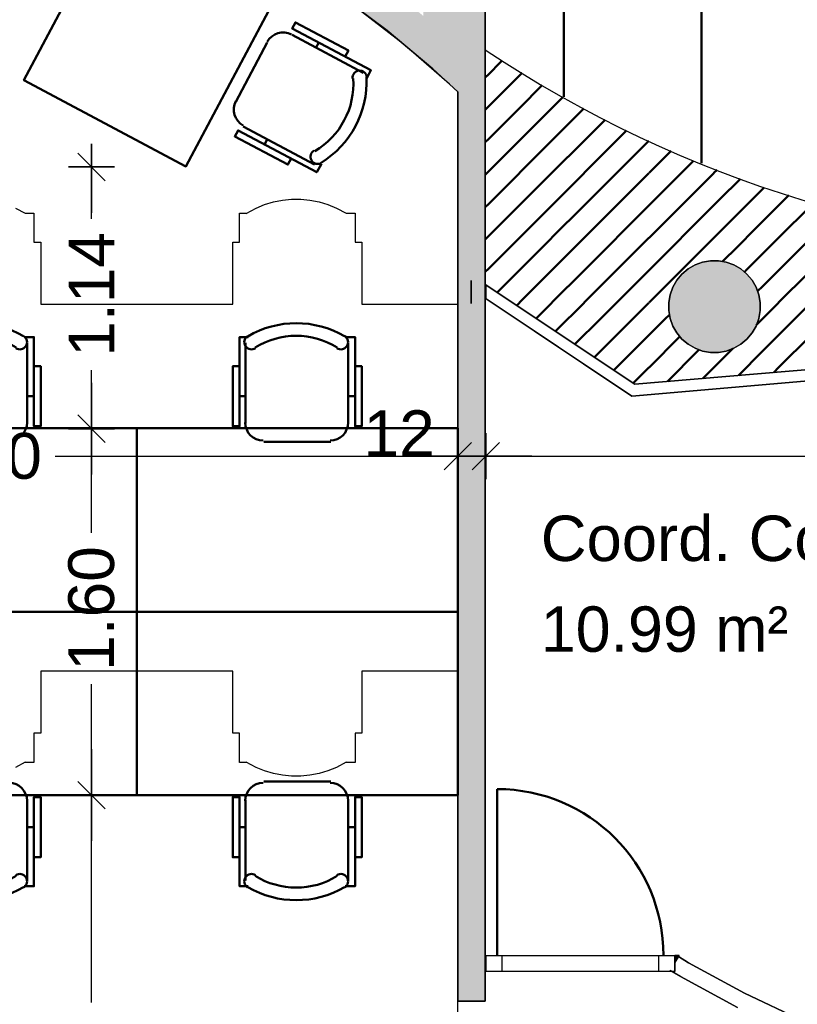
# Model space of a CAD drawing. Header units: metres. Extents: x -1 to 439, y -6 to 33.
# Tile 14 of 29: x 407.71 to 411.11, y 18.1 to 22.39. Entities that reach past the tile are written whole.
import ezdxf

# ---------------------------------------------------------------- set-up
doc = ezdxf.new("R2010")
doc.units = ezdxf.units.M
doc.header["$PDMODE"] = 65
doc.linetypes.add('CONTINUA', pattern=[0])
doc.linetypes.add('PUNKT', pattern=[6.35, 0, -6.35])
for name, color, linetype, lineweight in [('3D P1 MURS EXISTENTS', 7, 'CONTINUA', 25), ('3D P1 PILAR', 7, 'CONTINUA', 25), ('P1 COTES', 7, 'CONTINUA', 25), ('P1 ESCALES 2D', 7, 'CONTINUA', 25), ('P1 LOCAL', 7, 'CONTINUA', 25), ('P1 MOBLES', 7, 'CONTINUA', 25), ('P1 NOTACIÓ', 7, 'CONTINUA', 25), ('P1 SUPERFICI LLIURE', 7, 'CONTINUA', 25)]:
    doc.layers.add(name, color=color, linetype=linetype, lineweight=lineweight)
doc.styles.add('ARIAL', font='arial.ttf')
doc.dimstyles.new('DIMSTYLE_4', dxfattribs={"dimtxt": 0.2, "dimasz": 0.2, "dimexe": 0, "dimexo": 1e-06, "dimgap": 0.1, "dimtad": 0, "dimrnd": 0.005, "dimzin": 4, "dimdsep": 46, "dimtxsty": 'ARIAL', "dimblk1": 'ALL_ML_STRICH', "dimblk2": 'ALL_ML_STRICH', "dimsah": 1, "dimcen": 0, "dimse1": 1, "dimse2": 1, "dimclrd": 2, "dimclre": 2, "dimclrt": 2, "dimadec": 0, "dimazin": 0, "dimtfac": 1, "dimtdec": 0, "dimtix": 1, "dimtmove": 2, "dimatfit": 3, "dimfxl": 0, "dimtzin": 0, "dimlwd": 0, "dimlwe": 35, "dimarcsym": 0})
doc.dimstyles.new('DIMSTYLE_5', dxfattribs={"dimtxt": 0.2, "dimasz": 0.2, "dimexe": 0, "dimexo": 1e-06, "dimgap": 0.1, "dimtad": 2, "dimdec": 0, "dimlfac": 100, "dimrnd": 0.5, "dimzin": 4, "dimdsep": 46, "dimtxsty": 'ARIAL', "dimblk1": 'ALL_ML_STRICH', "dimblk2": 'ALL_ML_STRICH', "dimsah": 1, "dimcen": 0, "dimse1": 1, "dimse2": 1, "dimclrd": 2, "dimclre": 2, "dimclrt": 2, "dimadec": 0, "dimazin": 0, "dimtfac": 1, "dimtdec": 0, "dimtix": 1, "dimtmove": 2, "dimatfit": 3, "dimfxl": 0, "dimtvp": 1.2, "dimtzin": 0, "dimlwd": 0, "dimlwe": 35, "dimarcsym": 0})

# ---------------------------------------------------------------- blocks, each defined once
blk = doc.blocks.new('_CLOSEDFILLED')
at = {"color": 0, "linetype": 'ByBlock', "lineweight": -2}
blk.add_solid([(-1, 0), (0, 0), (-1, 0)], dxfattribs=at)
blk = doc.blocks.new('TRAMA_0')
at = {"layer": 'P1 MOBLES', "color": 202, "linetype": 'CONTINUA', "lineweight": 50, "transparency": 33554687}
for p, q in [((409.7544, 22.1467), (409.8211, 22.2134)), ((409.747, 22.1393), (409.7542, 22.1466)), ((409.8251, 22.076), (409.9083, 22.1592)), ((409.8958, 22.0053), (409.9955, 22.105)), ((409.747, 21.9979), (409.8249, 22.0759)), ((409.9665, 21.9346), (410.0854, 22.0535)), ((409.7544, 21.8639), (409.8957, 22.0052)), ((410.0372, 21.8639), (410.1775, 22.0042)), ((410.2494, 21.9346), (410.2696, 21.9549)), ((409.8251, 21.7932), (409.9664, 21.9345)), ((410.1079, 21.7932), (410.2492, 21.9345)), ((410.3201, 21.8639), (410.3634, 21.9072)), ((409.747, 21.8565), (409.7542, 21.8637)), ((409.8958, 21.7225), (410.0371, 21.8637)), ((410.1786, 21.7225), (410.3199, 21.8637)), ((410.3908, 21.7932), (410.4606, 21.863)), ((409.747, 21.7151), (409.8249, 21.793)), ((409.9665, 21.6518), (410.1078, 21.793)), ((410.2494, 21.6518), (410.3906, 21.793)), ((410.4615, 21.7225), (410.5578, 21.8188)), ((410.5322, 21.6518), (410.6559, 21.7754)), ((410.7443, 21.7225), (410.7584, 21.7365)), ((409.7544, 21.581), (409.8957, 21.7223)), ((410.0372, 21.581), (410.1785, 21.7223)), ((410.3201, 21.581), (410.4613, 21.7223)), ((410.6029, 21.581), (410.7442, 21.7223)), ((410.815, 21.6518), (410.8609, 21.6976)), ((409.8251, 21.5103), (409.9664, 21.6516)), ((410.1079, 21.5103), (410.2492, 21.6516)), ((410.3908, 21.5103), (410.5321, 21.6516)), ((410.6736, 21.5103), (410.8149, 21.6516)), ((410.8857, 21.581), (410.964, 21.6593)), ((410.9565, 21.5103), (411.0721, 21.626)), ((409.747, 21.5736), (409.7542, 21.5809)), ((409.8958, 21.4396), (410.0371, 21.5809)), ((410.1786, 21.4396), (410.3199, 21.5809)), ((410.4615, 21.4396), (410.6028, 21.5809)), ((410.7443, 21.4396), (410.8856, 21.5809)), ((411.0272, 21.4396), (411.1685, 21.5809)), ((409.747, 21.4322), (409.8249, 21.5102)), ((409.9665, 21.3689), (410.1078, 21.5102)), ((410.2494, 21.3689), (410.3906, 21.5102)), ((410.5322, 21.3689), (410.6735, 21.5102)), ((410.815, 21.3689), (410.9563, 21.5102)), ((411.0979, 21.3689), (411.2392, 21.5102)), ((409.7544, 21.2982), (409.8957, 21.4395)), ((410.0372, 21.2982), (410.1785, 21.4395)), ((410.3201, 21.2982), (410.4613, 21.4395)), ((410.6029, 21.2982), (410.7442, 21.4395)), ((410.8857, 21.2982), (411.027, 21.4395)), ((409.8251, 21.2275), (409.9664, 21.3688)), ((410.1079, 21.2275), (410.2492, 21.3688)), ((410.3908, 21.2275), (410.5321, 21.3688)), ((410.7824, 21.3362), (410.8149, 21.3688)), ((409.747, 21.2908), (409.7542, 21.2981)), ((409.8958, 21.1568), (410.0371, 21.2981)), ((410.1786, 21.1568), (410.3199, 21.2981)), ((410.4615, 21.1568), (410.6028, 21.2981)), ((410.8779, 21.2903), (410.8856, 21.2981)), ((409.7992, 21.2015), (409.8249, 21.2273)), ((409.9688, 21.0883), (410.1078, 21.2273)), ((410.2494, 21.0861), (410.3906, 21.2273)), ((410.9353, 21.2064), (410.9563, 21.2273)), ((411.0979, 21.0861), (411.2392, 21.2273)), ((409.884, 21.1449), (409.8957, 21.1566)), ((410.0536, 21.0317), (410.1785, 21.1566)), ((410.3201, 21.0154), (410.4613, 21.1566)), ((410.9292, 21.0588), (411.027, 21.1566)), ((410.5322, 21.0861), (410.5502, 21.1041)), ((410.1384, 20.9751), (410.2492, 21.0859)), ((410.3908, 20.9446), (410.5321, 21.0859)), ((410.9565, 20.9446), (411.0977, 21.0859)), ((410.2232, 20.9185), (410.3199, 21.0152)), ((410.4615, 20.8739), (410.5961, 21.0086)), ((411.0272, 20.8739), (411.1685, 21.0152)), ((410.308, 20.8619), (410.3906, 20.9445)), ((410.5419, 20.813), (410.6735, 20.9445)), ((410.6736, 20.9446), (410.6801, 20.9511)), ((410.7443, 20.8739), (410.8276, 20.9572)), ((410.8513, 20.8395), (410.9563, 20.9445)), ((410.3928, 20.8053), (410.4613, 20.8738)), ((410.6966, 20.8262), (410.7442, 20.8738)), ((411.006, 20.8527), (411.027, 20.8738))]:
    blk.add_line(p, q, dxfattribs=at)
for points in [[(410.9565, 21.2275), (410.984, 21.2551), (410.984, 21.2551), (411.0977, 21.3688)], [(411.0272, 21.1568), (411.1578, 21.2875), (411.1578, 21.2875), (411.1685, 21.2981)]]:
    blk.add_lwpolyline(points, dxfattribs=at)
blk = doc.blocks.new('OBJETO_COMPLEJO_7')
at = {"layer": 'P1 MOBLES', "color": 202, "linetype": 'CONTINUA', "lineweight": 50, "transparency": 33554687}
for p, q in [((407.2987, 20.63), (407.2987, 20.9813)), ((407.7475, 20.9813), (407.7475, 20.63)), ((407.2733, 20.7485), (407.2987, 20.7485)), ((407.7771, 20.7485), (407.7475, 20.7485)), ((407.6713, 20.5495), (407.3792, 20.5495))]:
    blk.add_line(p, q, dxfattribs=at)
for points in [[(407.2733, 20.8797), (407.2437, 20.8797), (407.2437, 20.6173), (407.2733, 20.6173), (407.2733, 21.0067), (407.3114, 21.0067)], [(407.3079, 21.0111), (407.303, 21.007), (407.2991, 21.0022), (407.2963, 20.9968), (407.2945, 20.991), (407.2939, 20.985), (407.2944, 20.9789), (407.2961, 20.973), (407.2991, 20.9673), (407.3031, 20.9624), (407.3078, 20.9584), (407.3132, 20.9555), (407.319, 20.9537), (407.325, 20.953), (407.3311, 20.9535), (407.3371, 20.9551), (407.3427, 20.958)], [(407.6979, 20.958), (407.7036, 20.9551), (407.7096, 20.9535), (407.7157, 20.953), (407.7217, 20.9537), (407.7275, 20.9555), (407.7328, 20.9584), (407.7376, 20.9624), (407.7416, 20.9673), (407.7446, 20.973), (407.7463, 20.9789), (407.7468, 20.985), (407.7462, 20.991), (407.7444, 20.9968), (407.7416, 21.0022), (407.7377, 21.007), (407.7327, 21.0111)], [(407.7771, 20.8797), (407.8067, 20.8797), (407.8067, 20.6173), (407.7771, 20.6173), (407.7771, 21.0067), (407.7348, 21.0067)], [(407.2981, 20.6334), (407.2997, 20.6176), (407.3042, 20.6029), (407.3115, 20.5896), (407.321, 20.578), (407.3326, 20.5684), (407.3459, 20.5612), (407.3606, 20.5566), (407.3764, 20.5551)], [(407.6685, 20.5551), (407.6843, 20.5566), (407.699, 20.5612), (407.7123, 20.5684), (407.7239, 20.578), (407.7334, 20.5896), (407.7407, 20.6029), (407.7452, 20.6176), (407.7468, 20.6334)]]:
    blk.add_lwpolyline(points, dxfattribs=at)
blk.add_lwpolyline([(408.2258, 19.8087), (406.8246, 19.8087), (406.8246, 20.6088), (408.2258, 20.6088), (408.2258, 19.8087)], close=True, dxfattribs=at)
for centre, radius, start, end in [((407.5204, 20.6506), 0.4167, 59.5738, 120.4458), ((407.5204, 20.6717), 0.3405, 58.2581, 121.7649)]:
    blk.add_arc(centre, radius, start, end, dxfattribs=at)
blk = doc.blocks.new('OBJETO_COMPLEJO_8')
at = {"layer": 'P1 MOBLES', "color": 202, "linetype": 'CONTINUA', "lineweight": 50, "transparency": 33554687}
for p, q in [((407.6713, 19.0679), (407.3792, 19.0679)), ((407.2987, 18.9875), (407.2987, 18.6361)), ((407.7475, 18.6361), (407.7475, 18.9875)), ((407.2733, 18.869), (407.2987, 18.869)), ((407.7771, 18.869), (407.7475, 18.869))]:
    blk.add_line(p, q, dxfattribs=at)
blk.add_lwpolyline([(408.2258, 19.8087), (406.8246, 19.8087), (406.8246, 19.0087), (408.2258, 19.0087), (408.2258, 19.8087)], close=True, dxfattribs=at)
for points in [[(407.2981, 18.9841), (407.2997, 18.9999), (407.3042, 19.0146), (407.3115, 19.0279), (407.321, 19.0395), (407.3326, 19.049), (407.3459, 19.0562), (407.3606, 19.0608), (407.3764, 19.0624)], [(407.6685, 19.0624), (407.6843, 19.0608), (407.699, 19.0562), (407.7123, 19.049), (407.7239, 19.0395), (407.7334, 19.0279), (407.7407, 19.0146), (407.7452, 18.9999), (407.7468, 18.9841)], [(407.2733, 18.7377), (407.2437, 18.7377), (407.2437, 19.0002), (407.2733, 19.0002), (407.2733, 18.6107), (407.3114, 18.6107)], [(407.7771, 18.7377), (407.8067, 18.7377), (407.8067, 19.0002), (407.7771, 19.0002), (407.7771, 18.6107), (407.7348, 18.6107)], [(407.3079, 18.6063), (407.303, 18.6104), (407.2991, 18.6152), (407.2963, 18.6206), (407.2945, 18.6264), (407.2939, 18.6324), (407.2944, 18.6385), (407.2961, 18.6445), (407.2991, 18.6501), (407.3031, 18.6551), (407.3078, 18.659), (407.3132, 18.6619), (407.319, 18.6638), (407.325, 18.6645), (407.3311, 18.664), (407.3371, 18.6623), (407.3427, 18.6594)], [(407.6979, 18.6594), (407.7036, 18.6623), (407.7096, 18.664), (407.7157, 18.6645), (407.7217, 18.6638), (407.7275, 18.6619), (407.7328, 18.659), (407.7376, 18.6551), (407.7416, 18.6501), (407.7446, 18.6445), (407.7463, 18.6385), (407.7468, 18.6324), (407.7462, 18.6264), (407.7444, 18.6206), (407.7416, 18.6152), (407.7377, 18.6104), (407.7327, 18.6063)]]:
    blk.add_lwpolyline(points, dxfattribs=at)
for centre, radius, start, end in [((407.5204, 18.9457), 0.3405, 238.2351, 301.7419), ((407.5204, 18.9669), 0.4167, 239.5542, 300.4262)]:
    blk.add_arc(centre, radius, start, end, dxfattribs=at)
blk = doc.blocks.new('OBJETO_COMPLEJO_9')
at = {"layer": 'P1 MOBLES', "color": 202, "linetype": 'CONTINUA', "lineweight": 50, "transparency": 33554687}
for p, q in [((408.6999, 20.63), (408.6999, 20.9813)), ((409.1486, 20.9813), (409.1486, 20.63)), ((408.6745, 20.7485), (408.6999, 20.7485)), ((409.1783, 20.7485), (409.1486, 20.7485)), ((409.0724, 20.5495), (408.7804, 20.5495))]:
    blk.add_line(p, q, dxfattribs=at)
for points in [[(408.6745, 20.8797), (408.6449, 20.8797), (408.6449, 20.6173), (408.6745, 20.6173), (408.6745, 21.0067), (408.7126, 21.0067)], [(408.7091, 21.0111), (408.7042, 21.007), (408.7003, 21.0022), (408.6974, 20.9968), (408.6957, 20.991), (408.695, 20.985), (408.6956, 20.9789), (408.6973, 20.973), (408.7002, 20.9673), (408.7043, 20.9624), (408.709, 20.9584), (408.7144, 20.9555), (408.7202, 20.9537), (408.7262, 20.953), (408.7323, 20.9535), (408.7382, 20.9551), (408.7439, 20.958)], [(409.0991, 20.958), (409.1048, 20.9551), (409.1108, 20.9535), (409.1169, 20.953), (409.1229, 20.9537), (409.1287, 20.9555), (409.134, 20.9584), (409.1388, 20.9624), (409.1428, 20.9673), (409.1458, 20.973), (409.1475, 20.9789), (409.148, 20.985), (409.1474, 20.991), (409.1456, 20.9968), (409.1428, 21.0022), (409.1389, 21.007), (409.1339, 21.0111)], [(409.1783, 20.8797), (409.2079, 20.8797), (409.2079, 20.6173), (409.1783, 20.6173), (409.1783, 21.0067), (409.1359, 21.0067)], [(408.6993, 20.6334), (408.7009, 20.6176), (408.7054, 20.6029), (408.7126, 20.5896), (408.7222, 20.578), (408.7338, 20.5684), (408.7471, 20.5612), (408.7618, 20.5566), (408.7776, 20.5551)], [(409.0697, 20.5551), (409.0855, 20.5566), (409.1002, 20.5612), (409.1135, 20.5684), (409.1251, 20.578), (409.1346, 20.5896), (409.1418, 20.6029), (409.1464, 20.6176), (409.148, 20.6334)]]:
    blk.add_lwpolyline(points, dxfattribs=at)
blk.add_lwpolyline([(409.627, 19.8087), (408.2258, 19.8087), (408.2258, 20.6088), (409.627, 20.6088), (409.627, 19.8087)], close=True, dxfattribs=at)
for centre, radius, start, end in [((408.9216, 20.6506), 0.4167, 59.5738, 120.4458), ((408.9216, 20.6717), 0.3405, 58.2581, 121.7649)]:
    blk.add_arc(centre, radius, start, end, dxfattribs=at)
blk = doc.blocks.new('OBJETO_COMPLEJO_10')
at = {"layer": 'P1 MOBLES', "color": 202, "linetype": 'CONTINUA', "lineweight": 50, "transparency": 33554687}
for p, q in [((409.0724, 19.0679), (408.7804, 19.0679)), ((408.6999, 18.9875), (408.6999, 18.6361)), ((409.1486, 18.6361), (409.1486, 18.9875)), ((408.6745, 18.869), (408.6999, 18.869)), ((409.1783, 18.869), (409.1486, 18.869))]:
    blk.add_line(p, q, dxfattribs=at)
blk.add_lwpolyline([(409.627, 19.8087), (408.2258, 19.8087), (408.2258, 19.0087), (409.627, 19.0087), (409.627, 19.8087)], close=True, dxfattribs=at)
for points in [[(408.6993, 18.9841), (408.7009, 18.9999), (408.7054, 19.0146), (408.7126, 19.0279), (408.7222, 19.0395), (408.7338, 19.049), (408.7471, 19.0562), (408.7618, 19.0608), (408.7776, 19.0624)], [(409.0697, 19.0624), (409.0855, 19.0608), (409.1002, 19.0562), (409.1135, 19.049), (409.1251, 19.0395), (409.1346, 19.0279), (409.1418, 19.0146), (409.1464, 18.9999), (409.148, 18.9841)], [(408.6745, 18.7377), (408.6449, 18.7377), (408.6449, 19.0002), (408.6745, 19.0002), (408.6745, 18.6107), (408.7126, 18.6107)], [(409.1783, 18.7377), (409.2079, 18.7377), (409.2079, 19.0002), (409.1783, 19.0002), (409.1783, 18.6107), (409.1359, 18.6107)], [(408.7091, 18.6063), (408.7042, 18.6104), (408.7003, 18.6152), (408.6974, 18.6206), (408.6957, 18.6264), (408.695, 18.6324), (408.6956, 18.6385), (408.6973, 18.6445), (408.7002, 18.6501), (408.7043, 18.6551), (408.709, 18.659), (408.7144, 18.6619), (408.7202, 18.6638), (408.7262, 18.6645), (408.7323, 18.664), (408.7382, 18.6623), (408.7439, 18.6594)], [(409.0991, 18.6594), (409.1048, 18.6623), (409.1108, 18.664), (409.1169, 18.6645), (409.1229, 18.6638), (409.1287, 18.6619), (409.134, 18.659), (409.1388, 18.6551), (409.1428, 18.6501), (409.1458, 18.6445), (409.1475, 18.6385), (409.148, 18.6324), (409.1474, 18.6264), (409.1456, 18.6206), (409.1428, 18.6152), (409.1389, 18.6104), (409.1339, 18.6063)]]:
    blk.add_lwpolyline(points, dxfattribs=at)
for centre, radius, start, end in [((408.9216, 18.9457), 0.3405, 238.2351, 301.7419), ((408.9216, 18.9669), 0.4167, 239.5542, 300.4262)]:
    blk.add_arc(centre, radius, start, end, dxfattribs=at)
blk = doc.blocks.new('ALL_ML_STRICH')
at = {"color": 0, "linetype": 'ByBlock', "lineweight": -2}
for p, q in [((0, -0.5), (0, 0.5)), ((-0.3, -0.3), (0.3, 0.3)), ((-1, 0), (0.5, 0))]:
    blk.add_line(p, q, dxfattribs=at)
blk = doc.blocks.new('*D94')
at = {"layer": 'DEFPOINTS', "color": 2, "linetype": 'CONTINUA', "lineweight": 35, "transparency": 33554687}
for p in [(408.4258, 19.0087), (408.0279, 16.5095), (408.2305, 16.5095)]:
    blk.add_point(p, dxfattribs=at)
at = {"layer": 'P1 COTES', "color": 2, "linetype": 'CONTINUA', "lineweight": -2, "transparency": 33554687}
for p, q in [((408.0279, 18.1038), (408.0279, 19.0087)), ((408.0279, 16.5095), (408.0279, 17.4438))]:
    blk.add_line(p, q, dxfattribs=at)
at = {"layer": 'P1 COTES', "color": 2, "linetype": 'CONTINUA', "lineweight": 35, "transparency": 33554687, "xscale": 0.2, "yscale": 0.2, "zscale": 0.2}
for p, rotation in [((408.0279, 19.0087), 90), ((408.0279, 16.5095), 270)]:
    blk.add_blockref('ALL_ML_STRICH', p, dxfattribs=dict(at, rotation=rotation))
at = {"layer": 'P1 COTES', "color": 2, "linetype": 'CONTINUA', "lineweight": 35, "transparency": 33554687, "insert": (408.0279, 17.7738), "char_height": 0.2, "width": 0.8, "attachment_point": 5, "rotation": 90, "style": 'ARIAL'}
blk.add_mtext('\\A1;{\\A1;{2.50\\H0.132000;\\S^ ;}}', dxfattribs=at)
blk = doc.blocks.new('*D95')
at = {"layer": 'DEFPOINTS', "color": 2, "linetype": 'CONTINUA', "lineweight": 35, "transparency": 33554687}
for p in [(408.2057, 20.6071), (408.0279, 19.0087), (408.4258, 19.0087)]:
    blk.add_point(p, dxfattribs=at)
at = {"layer": 'P1 COTES', "color": 2, "linetype": 'CONTINUA', "lineweight": -2, "transparency": 33554687}
for p, q in [((408.0279, 20.1527), (408.0279, 20.6071)), ((408.0279, 19.0087), (408.0279, 19.4927))]:
    blk.add_line(p, q, dxfattribs=at)
at = {"layer": 'P1 COTES', "color": 2, "linetype": 'CONTINUA', "lineweight": 35, "transparency": 33554687, "xscale": 0.2, "yscale": 0.2, "zscale": 0.2}
for p, rotation in [((408.0279, 20.6071), 90), ((408.0279, 19.0087), 270)]:
    blk.add_blockref('ALL_ML_STRICH', p, dxfattribs=dict(at, rotation=rotation))
at = {"layer": 'P1 COTES', "color": 2, "linetype": 'CONTINUA', "lineweight": 35, "transparency": 33554687, "insert": (408.0279, 19.8227), "char_height": 0.2, "width": 0.8, "attachment_point": 5, "rotation": 90, "style": 'ARIAL'}
blk.add_mtext('\\A1;{\\A1;{1.60\\H0.132000;\\S^ ;}}', dxfattribs=at)
blk = doc.blocks.new('*D96')
at = {"layer": 'DEFPOINTS', "color": 2, "linetype": 'CONTINUA', "lineweight": 35, "transparency": 33554687}
for p in [(408.3509, 21.7489), (408.0279, 20.6071), (408.2057, 20.6071)]:
    blk.add_point(p, dxfattribs=at)
at = {"layer": 'P1 COTES', "color": 2, "linetype": 'CONTINUA', "lineweight": -2, "transparency": 33554687}
for p, q in [((408.0279, 21.5229), (408.0279, 21.7489)), ((408.0279, 20.6071), (408.0279, 20.8629))]:
    blk.add_line(p, q, dxfattribs=at)
at = {"layer": 'P1 COTES', "color": 2, "linetype": 'CONTINUA', "lineweight": 35, "transparency": 33554687, "xscale": 0.2, "yscale": 0.2, "zscale": 0.2}
for p, rotation in [((408.0279, 21.7489), 90), ((408.0279, 20.6071), 270)]:
    blk.add_blockref('ALL_ML_STRICH', p, dxfattribs=dict(at, rotation=rotation))
at = {"layer": 'P1 COTES', "color": 2, "linetype": 'CONTINUA', "lineweight": 35, "transparency": 33554687, "insert": (408.0279, 21.1929), "char_height": 0.2, "width": 0.8, "attachment_point": 5, "rotation": 90, "style": 'ARIAL'}
blk.add_mtext('\\A1;{\\A1;{1.14\\H0.132000;\\S^ ;}}', dxfattribs=at)
blk = doc.blocks.new('*D148')
at = {"layer": 'DEFPOINTS', "color": 2, "linetype": 'CONTINUA', "lineweight": 35, "transparency": 33554687}
for p in [(405.4234, 20.7115), (405.4234, 20.4871), (409.627, 20.4853)]:
    blk.add_point(p, dxfattribs=at)
at = {"layer": 'P1 COTES', "color": 2, "linetype": 'CONTINUA', "lineweight": -2, "transparency": 33554687}
for p, q in [((405.4234, 20.4871), (407.21, 20.4871)), ((407.87, 20.4871), (409.627, 20.4871))]:
    blk.add_line(p, q, dxfattribs=at)
at = {"layer": 'P1 COTES', "color": 2, "linetype": 'CONTINUA', "lineweight": 35, "transparency": 33554687, "xscale": 0.2, "yscale": 0.2, "zscale": 0.2, "rotation": 180}
blk.add_blockref('ALL_ML_STRICH', (405.4234, 20.4871), dxfattribs=at)
at = {"layer": 'P1 COTES', "color": 2, "linetype": 'CONTINUA', "lineweight": 35, "transparency": 33554687, "xscale": 0.2, "yscale": 0.2, "zscale": 0.2}
blk.add_blockref('ALL_ML_STRICH', (409.627, 20.4871), dxfattribs=at)
at = {"layer": 'P1 COTES', "color": 2, "linetype": 'CONTINUA', "lineweight": 35, "transparency": 33554687, "insert": (407.54, 20.4871), "char_height": 0.2, "width": 0.8, "attachment_point": 5, "style": 'ARIAL'}
blk.add_mtext('\\A1;{\\A1;{4.20\\H0.132000;\\S^ ;}}', dxfattribs=at)
blk = doc.blocks.new('*D149')
at = {"layer": 'DEFPOINTS', "color": 2, "linetype": 'CONTINUA', "lineweight": 35, "transparency": 33554687}
for p in [(409.7494, 21.4246), (409.627, 20.4871), (409.627, 20.4853)]:
    blk.add_point(p, dxfattribs=at)
at = {"layer": 'P1 COTES', "color": 2, "linetype": 'CONTINUA', "lineweight": -2, "transparency": 33554687}
blk.add_line((409.627, 20.4871), (409.7494, 20.4871), dxfattribs=at)
at = {"layer": 'P1 COTES', "color": 2, "linetype": 'CONTINUA', "lineweight": 35, "transparency": 33554687, "xscale": 0.2, "yscale": 0.2, "zscale": 0.2, "rotation": 180}
blk.add_blockref('ALL_ML_STRICH', (409.627, 20.4871), dxfattribs=at)
at = {"layer": 'P1 COTES', "color": 2, "linetype": 'CONTINUA', "lineweight": 35, "transparency": 33554687, "xscale": 0.2, "yscale": 0.2, "zscale": 0.2}
blk.add_blockref('ALL_ML_STRICH', (409.7494, 20.4871), dxfattribs=at)
at = {"layer": 'P1 COTES', "color": 2, "linetype": 'CONTINUA', "lineweight": 35, "transparency": 33554687, "insert": (409.3709, 20.5871), "char_height": 0.2, "width": 0.4, "attachment_point": 5, "style": 'ARIAL'}
blk.add_mtext('\\A1;{12}', dxfattribs=at)
blk = doc.blocks.new('*D150')
at = {"layer": 'DEFPOINTS', "color": 2, "linetype": 'CONTINUA', "lineweight": 35, "transparency": 33554687}
for p in [(409.7494, 21.4246), (413.3066, 21.07), (409.7494, 20.4871)]:
    blk.add_point(p, dxfattribs=at)
at = {"layer": 'P1 COTES', "color": 2, "linetype": 'CONTINUA', "lineweight": -2, "transparency": 33554687}
for p, q in [((409.7494, 20.4871), (411.2125, 20.4871)), ((411.8725, 20.4871), (413.3066, 20.4871))]:
    blk.add_line(p, q, dxfattribs=at)
at = {"layer": 'P1 COTES', "color": 2, "linetype": 'CONTINUA', "lineweight": 35, "transparency": 33554687, "xscale": 0.2, "yscale": 0.2, "zscale": 0.2, "rotation": 180}
blk.add_blockref('ALL_ML_STRICH', (409.7494, 20.4871), dxfattribs=at)
at = {"layer": 'P1 COTES', "color": 2, "linetype": 'CONTINUA', "lineweight": 35, "transparency": 33554687, "xscale": 0.2, "yscale": 0.2, "zscale": 0.2}
blk.add_blockref('ALL_ML_STRICH', (413.3066, 20.4871), dxfattribs=at)
at = {"layer": 'P1 COTES', "color": 2, "linetype": 'CONTINUA', "lineweight": 35, "transparency": 33554687, "insert": (411.5425, 20.4871), "char_height": 0.2, "width": 0.8, "attachment_point": 5, "style": 'ARIAL'}
blk.add_mtext('\\A1;{\\A1;{3.56\\H0.132000;\\S^ ;}}', dxfattribs=at)

msp = doc.modelspace()

# ---------------------------------------------------------------- hatches: boundary and pattern name
at = {"layer": '3D P1 MURS EXISTENTS', "linetype": 'CONTINUA', "lineweight": 18, "true_color": 0xa0a0a0, "transparency": 33554687}
for points in [[(409.74698, 22.20963), (409.74698, 24.15946), (409.47698, 24.15946), (409.47698, 22.20963)], [(409.31848, 22.34393), (409.47698, 22.21158), (409.47698, 22.40699), (409.4116, 22.46158), (409.19746, 22.62213), (408.97522, 22.77125), (408.74547, 22.90854), (408.50885, 23.03361), (408.26602, 23.14613), (408.01762, 23.24578), (407.76435, 23.3323), (407.73698, 23.34008), (407.73698, 23.18314), (407.96542, 23.10511), (408.20652, 23.00838), (408.44223, 22.89916), (408.6719, 22.77776), (408.8949, 22.6445), (409.11063, 22.49976)], [(409.51789, 22.17743), (409.62698, 22.07619), (409.62698, 22.20963), (409.47933, 22.20963)], [(409.74698, 18.10946), (409.74698, 22.20963), (409.62698, 22.20963), (409.62698, 18.10946)], [(409.74698, 18.2396), (409.74925, 18.2396), (409.74925, 18.3096), (409.74698, 18.3096)], [(410.59274, 18.3096), (410.57448, 18.3096), (410.57448, 18.27854)]]:
    msp.add_hatch(color=253, dxfattribs=at).paths.add_polyline_path(points)
at = {"layer": '3D P1 PILAR', "linetype": 'CONTINUA', "lineweight": 18, "transparency": 33554687}
msp.add_hatch(color=9, dxfattribs=at).paths.add_polyline_path([(410.76446, 21.33921), (410.72951, 21.33921), (410.69509, 21.33314), (410.66225, 21.32118), (410.63198, 21.30371), (410.6052, 21.28124), (410.58274, 21.25447), (410.56526, 21.2242), (410.55331, 21.19136), (410.54724, 21.15694), (410.54724, 21.12198), (410.55331, 21.08756), (410.56526, 21.05472), (410.58274, 21.02445), (410.6052, 20.99768), (410.63198, 20.97521), (410.66225, 20.95774), (410.69509, 20.94578), (410.72951, 20.93971), (410.76446, 20.93971), (410.79888, 20.94578), (410.83172, 20.95774), (410.86199, 20.97521), (410.88877, 20.99768), (410.91123, 21.02445), (410.92871, 21.05472), (410.94066, 21.08756), (410.94673, 21.12198), (410.94673, 21.15694), (410.94066, 21.19136), (410.92871, 21.2242), (410.91123, 21.25447), (410.88877, 21.28124), (410.86199, 21.30371), (410.83172, 21.32118), (410.79888, 21.33314)])

# ---------------------------------------------------------------- linework, layer by layer
at = {"layer": '3D P1 MURS EXISTENTS', "color": 7, "linetype": 'CONTINUA', "lineweight": 25, "transparency": 33554687}
for p, q in [((409.74698, 22.20963), (409.74698, 24.15946)), ((409.11063, 22.49976), (409.31848, 22.34393)), ((409.31848, 22.34393), (409.47698, 22.21158)), ((409.47698, 22.21158), (409.47698, 22.20963)), ((409.47698, 22.20963), (409.47933, 22.20963)), ((409.47933, 22.20963), (409.51789, 22.17743)), ((409.74698, 18.3096), (409.74698, 22.20963)), ((409.51789, 22.17743), (409.62698, 22.07619)), ((409.62698, 22.07619), (409.62698, 18.10946)), ((410.39958, 20.80077), (409.74944, 21.23473)), ((409.74944, 21.23473), (409.74944, 21.17461)), ((409.74944, 21.17461), (410.3864, 20.74946)), ((411.19373, 20.86881), (410.39958, 20.80077)), ((410.3864, 20.74946), (411.20657, 20.81973)), ((409.74698, 18.2396), (409.74698, 18.3096)), ((409.74925, 18.3096), (409.74698, 18.3096)), ((409.74698, 18.3096), (409.74698, 18.2396)), ((409.74925, 18.3096), (409.74925, 18.2396)), ((410.57448, 18.27854), (410.57448, 18.3096)), ((410.59274, 18.3096), (410.57448, 18.3096)), ((410.57448, 18.27854), (410.58972, 18.30446)), ((410.58972, 18.30446), (410.57448, 18.27854)), ((410.58972, 18.30446), (410.59274, 18.3096)), ((410.63414, 18.27736), (410.58972, 18.30446)), ((410.57448, 18.2396), (410.57448, 18.27854)), ((410.87884, 18.14512), (410.63414, 18.27736)), ((409.74698, 18.10946), (409.74698, 18.2396)), ((409.74698, 18.2396), (409.74925, 18.2396)), ((410.56163, 18.2396), (410.57448, 18.2396)), ((410.56163, 18.2396), (410.59925, 18.21664)), ((410.59925, 18.21664), (410.84717, 18.08267)), ((411.13012, 18.02587), (410.87884, 18.14512)), ((409.62698, 18.10946), (409.74698, 18.10946))]:
    msp.add_line(p, q, dxfattribs=at)
at = {"layer": '3D P1 MURS EXISTENTS', "color": 202, "linetype": 'CONTINUA', "lineweight": 50, "transparency": 33554687}
msp.add_line((409.79925, 18.3096), (409.79925, 19.03483), dxfattribs=at)
at = {"layer": '3D P1 MURS EXISTENTS', "color": 7, "linetype": 'CONTINUA', "lineweight": 25, "transparency": 33554687}
for points in [[(409.81925, 18.2396), (409.74925, 18.2396), (409.74925, 18.3096), (409.81925, 18.3096), (409.81925, 18.2396)], [(410.57448, 18.2396), (410.50448, 18.2396), (410.50448, 18.3096), (410.57448, 18.3096), (410.57448, 18.2396)]]:
    msp.add_lwpolyline(points, close=True, dxfattribs=at)
at = {"layer": '3D P1 MURS EXISTENTS', "color": 202, "linetype": 'CONTINUA', "lineweight": 50, "transparency": 33554687}
msp.add_arc((409.79925, 18.3096), 0.72523, 0, 90, dxfattribs=at)
at = {"layer": '3D P1 PILAR', "color": 7, "linetype": 'CONTINUA', "lineweight": 25, "transparency": 33554687}
for p, q in [((410.63198, 21.30371), (410.6052, 21.28124)), ((410.66225, 21.32118), (410.63198, 21.30371)), ((410.69509, 21.33314), (410.66225, 21.32118)), ((410.72951, 21.33921), (410.69509, 21.33314)), ((410.76446, 21.33921), (410.72951, 21.33921)), ((410.79888, 21.33314), (410.76446, 21.33921)), ((410.83172, 21.32118), (410.79888, 21.33314)), ((410.86199, 21.30371), (410.83172, 21.32118)), ((410.88877, 21.28124), (410.86199, 21.30371)), ((410.6052, 21.28124), (410.58274, 21.25447)), ((410.91123, 21.25447), (410.88877, 21.28124)), ((410.56526, 21.2242), (410.55331, 21.19136)), ((410.58274, 21.25447), (410.56526, 21.2242)), ((410.92871, 21.2242), (410.91123, 21.25447)), ((410.94066, 21.19136), (410.92871, 21.2242)), ((410.55331, 21.19136), (410.54724, 21.15694)), ((410.94673, 21.15694), (410.94066, 21.19136)), ((410.54724, 21.15694), (410.54724, 21.12198)), ((410.94673, 21.12198), (410.94673, 21.15694)), ((410.54724, 21.12198), (410.55331, 21.08756)), ((410.94066, 21.08756), (410.94673, 21.12198)), ((410.55331, 21.08756), (410.56526, 21.05472)), ((410.56526, 21.05472), (410.58274, 21.02445)), ((410.91123, 21.02445), (410.92871, 21.05472)), ((410.92871, 21.05472), (410.94066, 21.08756)), ((410.58274, 21.02445), (410.6052, 20.99768)), ((410.88877, 20.99768), (410.91123, 21.02445)), ((410.6052, 20.99768), (410.63198, 20.97521)), ((410.63198, 20.97521), (410.66225, 20.95774)), ((410.83172, 20.95774), (410.86199, 20.97521)), ((410.86199, 20.97521), (410.88877, 20.99768)), ((410.66225, 20.95774), (410.69509, 20.94578)), ((410.69509, 20.94578), (410.72951, 20.93971)), ((410.72951, 20.93971), (410.76446, 20.93971)), ((410.76446, 20.93971), (410.79888, 20.94578)), ((410.79888, 20.94578), (410.83172, 20.95774))]:
    msp.add_line(p, q, dxfattribs=at)
at = {"layer": 'P1 ESCALES 2D', "color": 7, "lineweight": 25, "transparency": 33554687}
msp.add_arc((412.65177, 26.61243), 5.23318, 236.28434, 302.80462, dxfattribs=at)
at = {"layer": 'P1 LOCAL', "color": 7, "linetype": 'CONTINUA', "lineweight": 25, "transparency": 33554687}
for p, q in [((409.74698, 24.15946), (409.74698, 21.23637)), ((409.31848, 22.34393), (409.11063, 22.49976)), ((409.51789, 22.17743), (409.31848, 22.34393)), ((409.7476, 22.25907), (409.74698, 22.25946)), ((409.74698, 22.25946), (409.7476, 22.25909)), ((409.7476, 22.25909), (409.7476, 22.25907)), ((409.62698, 22.07619), (409.51789, 22.17743)), ((409.62698, 18.10946), (409.62698, 22.07619)), ((410.6052, 21.28124), (410.63198, 21.30371)), ((410.63198, 21.30371), (410.66225, 21.32118)), ((410.66225, 21.32118), (410.69509, 21.33314)), ((410.69509, 21.33314), (410.72951, 21.33921)), ((410.72951, 21.33921), (410.76446, 21.33921)), ((410.76446, 21.33921), (410.79888, 21.33314)), ((410.79888, 21.33314), (410.83172, 21.32118)), ((410.83172, 21.32118), (410.86199, 21.30371)), ((410.86199, 21.30371), (410.88877, 21.28124)), ((410.58274, 21.25447), (410.6052, 21.28124)), ((410.88877, 21.28124), (410.91123, 21.25447)), ((409.74698, 21.23637), (410.39958, 20.80077)), ((410.55331, 21.19136), (410.56526, 21.2242)), ((410.56526, 21.2242), (410.58274, 21.25447)), ((410.91123, 21.25447), (410.92871, 21.2242)), ((410.92871, 21.2242), (410.94066, 21.19136)), ((410.3864, 20.74946), (409.74698, 21.17625)), ((409.74698, 21.17625), (409.74698, 18.3096)), ((410.54724, 21.15694), (410.55331, 21.19136)), ((410.94066, 21.19136), (410.94673, 21.15694)), ((410.54724, 21.12198), (410.54724, 21.15694)), ((410.94673, 21.15694), (410.94673, 21.12198)), ((410.55331, 21.08756), (410.54724, 21.12198)), ((410.94673, 21.12198), (410.94066, 21.08756)), ((410.56526, 21.05472), (410.55331, 21.08756)), ((410.58274, 21.02445), (410.56526, 21.05472)), ((410.92871, 21.05472), (410.91123, 21.02445)), ((410.94066, 21.08756), (410.92871, 21.05472)), ((410.6052, 20.99768), (410.58274, 21.02445)), ((410.91123, 21.02445), (410.88877, 20.99768)), ((410.63198, 20.97521), (410.6052, 20.99768)), ((410.66225, 20.95774), (410.63198, 20.97521)), ((410.86199, 20.97521), (410.83172, 20.95774)), ((410.88877, 20.99768), (410.86199, 20.97521)), ((410.69509, 20.94578), (410.66225, 20.95774)), ((410.72951, 20.93971), (410.69509, 20.94578)), ((410.76446, 20.93971), (410.72951, 20.93971)), ((410.79888, 20.94578), (410.76446, 20.93971)), ((410.83172, 20.95774), (410.79888, 20.94578)), ((410.39958, 20.80077), (411.19373, 20.86881)), ((411.20657, 20.81973), (410.3864, 20.74946)), ((409.74698, 18.3096), (410.59274, 18.3096)), ((410.59274, 18.3096), (410.58972, 18.30446)), ((410.58972, 18.30446), (410.63414, 18.27736)), ((410.63414, 18.27736), (410.87884, 18.14512)), ((410.55159, 18.2396), (409.74698, 18.2396)), ((409.74698, 18.2396), (409.74698, 18.10946)), ((410.55424, 18.24411), (410.55159, 18.2396)), ((410.59925, 18.21664), (410.55424, 18.24411)), ((410.84717, 18.08267), (410.59925, 18.21664)), ((410.87884, 18.14512), (411.13012, 18.02587)), ((409.74698, 18.10946), (409.62698, 18.10946))]:
    msp.add_line(p, q, dxfattribs=at)
at = {"layer": 'P1 MOBLES', "color": 202, "linetype": 'CONTINUA', "lineweight": 50, "transparency": 33554687}
for p, q in [((410.09022, 22.05454), (410.09022, 24.15957)), ((410.69022, 21.76559), (410.69022, 24.15957)), ((409.21348, 22.15984), (408.90321, 22.3247)), ((409.0198, 22.29152), (409.00788, 22.26909)), ((408.79445, 22.29142), (408.65739, 22.03348)), ((408.69067, 21.92472), (409.00095, 21.75985)), ((408.78343, 21.84667), (408.79534, 21.8691))]:
    msp.add_line(p, q, dxfattribs=at)
msp.add_lwpolyline([(408.90921, 22.63446), (408.43997, 21.75139), (407.73345, 22.1268), (408.20268, 23.00988), (408.90921, 22.63446)], close=True, dxfattribs=at)
for points in [[(409.13568, 22.22994), (409.14959, 22.25611), (408.91782, 22.37926), (408.90392, 22.35309), (409.24783, 22.17035), (409.22995, 22.13671)], [(408.90128, 22.32637), (408.8866, 22.33237), (408.87147, 22.33524), (408.85634, 22.3351), (408.84162, 22.3321), (408.82773, 22.32635), (408.81511, 22.31799), (408.80419, 22.30715), (408.79538, 22.29396)], [(409.23024, 22.14043), (409.22896, 22.14669), (409.22654, 22.1524), (409.22311, 22.15744), (409.21883, 22.16172), (409.21381, 22.1651), (409.2082, 22.16749), (409.20213, 22.16876), (409.19574, 22.16881), (409.18947, 22.1676), (409.18374, 22.16524), (409.17866, 22.16186), (409.17434, 22.15762), (409.17091, 22.15263), (409.16846, 22.14705), (409.16713, 22.14099), (409.16701, 22.13461)], [(408.65831, 22.03601), (408.65231, 22.02133), (408.64944, 22.00621), (408.64958, 21.99107), (408.65258, 21.97635), (408.65833, 21.96246), (408.66669, 21.94985), (408.67753, 21.93892), (408.69072, 21.93011)], [(408.89931, 21.78509), (408.88541, 21.75893), (408.65364, 21.88208), (408.66754, 21.90825), (409.01146, 21.7255), (409.03132, 21.76289)], [(409.00034, 21.82094), (408.99511, 21.81727), (408.99084, 21.81278), (408.98758, 21.80763), (408.98537, 21.80199), (408.98427, 21.79604), (408.98432, 21.78994), (408.98557, 21.78387), (408.98807, 21.77799), (408.99169, 21.77273), (408.99614, 21.76841), (409.00126, 21.7651), (409.00687, 21.76283), (409.01281, 21.76167), (409.01891, 21.76166), (409.025, 21.76285), (409.0309, 21.76529)]]:
    msp.add_lwpolyline(points, dxfattribs=at)
for centre, radius, start, end in [((408.83085, 22.11203), 0.34049, 300.27377, 3.78056), ((408.81217, 22.12195), 0.41668, 301.5892, 2.46105)]:
    msp.add_arc(centre, radius, start, end, dxfattribs=at)
at = {"layer": 'P1 NOTACIÓ', "color": 2, "linetype": 'PUNKT', "lineweight": 35, "transparency": 33554687}
msp.add_line((409.6854, 21.25377), (409.68698, 18.10946), dxfattribs=at)
at = {"layer": 'P1 SUPERFICI LLIURE', "color": 7, "linetype": 'CONTINUA', "lineweight": 25, "transparency": 33554687}
for p, q in [((409.38933, 22.28393), (409.17887, 22.44727)), ((409.59082, 22.10963), (409.38933, 22.28393)), ((409.59095, 22.10963), (409.59082, 22.10963)), ((409.62698, 22.07619), (409.59095, 22.10963)), ((409.62698, 21.1496), (409.62698, 22.07619)), ((408.86138, 21.6037), (408.90142, 21.60758)), ((408.90142, 21.60758), (408.94165, 21.60759)), ((408.94165, 21.60759), (408.98169, 21.60372)), ((407.69581, 21.56936), (407.73909, 21.54668)), ((408.70245, 21.54641), (408.74609, 21.5693)), ((408.74609, 21.5693), (408.78335, 21.58447)), ((408.78335, 21.58447), (408.8219, 21.59597)), ((408.8219, 21.59597), (408.86138, 21.6037)), ((408.98169, 21.60372), (409.02117, 21.596)), ((409.02117, 21.596), (409.05972, 21.58451)), ((409.05972, 21.58451), (409.09699, 21.56936)), ((409.09699, 21.56936), (409.14027, 21.54668)), ((407.73909, 21.54668), (407.73808, 21.54752)), ((407.73808, 21.54752), (407.77709, 21.54752)), ((407.77709, 21.54752), (407.77709, 21.42052)), ((408.67452, 21.42052), (408.67452, 21.54752)), ((408.67452, 21.54752), (408.70379, 21.54752)), ((408.70379, 21.54752), (408.70245, 21.54641)), ((409.14027, 21.54668), (409.13926, 21.54752)), ((409.13926, 21.54752), (409.17827, 21.54752)), ((409.17827, 21.54752), (409.17827, 21.42052)), ((407.77709, 21.42052), (407.80672, 21.42052)), ((407.80672, 21.42052), (407.80672, 21.1496)), ((408.64489, 21.1496), (408.64489, 21.42052)), ((408.64489, 21.42052), (408.67452, 21.42052)), ((409.17827, 21.42052), (409.2079, 21.42052)), ((409.2079, 21.42052), (409.2079, 21.1496)), ((407.80672, 21.1496), (408.64489, 21.1496)), ((409.2079, 21.1496), (409.62698, 21.1496)), ((408.64489, 19.54946), (407.80672, 19.54946)), ((407.80672, 19.54946), (407.80672, 19.27854)), ((408.64489, 19.27854), (408.64489, 19.54946)), ((409.62698, 19.54946), (409.2079, 19.54946)), ((409.2079, 19.54946), (409.2079, 19.27854)), ((409.62698, 16.50946), (409.62698, 19.54946)), ((407.80672, 19.27854), (407.77709, 19.27854)), ((407.77709, 19.27854), (407.77709, 19.15154)), ((408.67452, 19.27854), (408.64489, 19.27854)), ((408.67452, 19.15154), (408.67452, 19.27854)), ((409.2079, 19.27854), (409.17827, 19.27854)), ((409.17827, 19.27854), (409.17827, 19.15154)), ((407.73909, 19.15238), (407.69581, 19.12969)), ((407.73808, 19.15154), (407.73909, 19.15238)), ((407.77709, 19.15154), (407.73808, 19.15154)), ((408.70379, 19.15154), (408.67452, 19.15154)), ((408.74609, 19.12975), (408.70245, 19.15265)), ((408.70245, 19.15265), (408.70379, 19.15154)), ((408.78335, 19.11459), (408.74609, 19.12975)), ((408.8219, 19.10309), (408.78335, 19.11459)), ((409.05972, 19.11454), (409.02117, 19.10306)), ((409.09699, 19.12969), (409.05972, 19.11454)), ((409.14027, 19.15238), (409.09699, 19.12969)), ((409.13926, 19.15154), (409.14027, 19.15238)), ((409.17827, 19.15154), (409.13926, 19.15154)), ((408.86138, 19.09536), (408.8219, 19.10309)), ((408.90142, 19.09147), (408.86138, 19.09536)), ((408.94165, 19.09147), (408.90142, 19.09147)), ((408.98169, 19.09534), (408.94165, 19.09147)), ((409.02117, 19.10306), (408.98169, 19.09534))]:
    msp.add_line(p, q, dxfattribs=at)
at = {"layer": 'P1 SUPERFICI LLIURE', "color": 52, "linetype": 'CONTINUA', "lineweight": 13, "transparency": 33554687}
msp.add_line((409.62698, 18.10946), (409.62698, 16.50946), dxfattribs=at)

# ---------------------------------------------------------------- block references
at = {"layer": '3D P1 PILAR', "color": 7, "linetype": 'CONTINUA', "lineweight": 25, "transparency": 33554687, "xscale": 0.0002666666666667, "yscale": 0.0002666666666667, "zscale": 0.0002666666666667}
msp.add_blockref('_CLOSEDFILLED', (410.74698, 21.13946), dxfattribs=at)
at = {"layer": 'P1 MOBLES', "color": 202, "linetype": 'CONTINUA', "lineweight": 50, "transparency": 33554687}
for name in ['TRAMA_0', 'OBJETO_COMPLEJO_7', 'OBJETO_COMPLEJO_9', 'OBJETO_COMPLEJO_8', 'OBJETO_COMPLEJO_10']:
    msp.add_blockref(name, (0, 0), dxfattribs=at)

# ---------------------------------------------------------------- texts
at = {"layer": 'P1 LOCAL', "color": 7, "linetype": 'CONTINUA', "lineweight": 25, "transparency": 33554687, "char_height": 0.198, "attachment_point": 7, "style": 'ARIAL'}
for s, insert, width in [('\\W1.00;Coord. Contractació', (409.98909, 20.02692), 2.571056), ('\\W0.99;10.99 m²', (409.98909, 19.63092), 1.1933452)]:
    msp.add_mtext(s, dxfattribs=dict(at, insert=insert, width=width))

# ---------------------------------------------------------------- dimensions: what is measured, and where the dimension line sits
at = {"layer": 'P1 COTES', "color": 2, "linetype": 'CONTINUA', "lineweight": 35, "transparency": 33554687}
for base, p1, p2, picture, middle in [((408.02795, 21.74893), (408.20574, 20.60708), (408.3509, 21.74893), '*D96', (408.02795, 21.19287)), ((408.02795, 20.60708), (408.42576, 19.00866), (408.20574, 20.60708), '*D95', (408.02795, 19.82266)), ((408.02795, 19.00866), (408.23051, 16.50946), (408.42576, 19.00866), '*D94', (408.02795, 17.77385))]:
    dim = msp.add_linear_dim(base=base, p1=p1, p2=p2, angle=90, dimstyle='DIMSTYLE_4', override={"dimpost": '<>', "dimclrd": 2, "dimclre": 2, "dimclrt": 2, "dimlwd": 0, "dimlwe": 35}, dxfattribs=at)
    dim.commit()
    dim.dimension.update_dxf_attribs({"geometry": picture, "text_midpoint": middle, "dimtype": 160})
for base, p1, p2, dimstyle, picture, middle in [((409.74944, 20.48708), (409.62698, 20.48529), (409.74944, 21.42461), 'DIMSTYLE_5', '*D149', (409.37094, 20.58708)), ((413.30661, 20.48708), (409.74944, 21.42461), (413.30661, 21.07002), 'DIMSTYLE_4', '*D150', (411.54254, 20.48708)), ((409.62698, 20.48708), (405.42345, 20.71151), (409.62698, 20.48529), 'DIMSTYLE_4', '*D148', (407.54, 20.48708))]:
    dim = msp.add_linear_dim(base=base, p1=p1, p2=p2, dimstyle=dimstyle, override={"dimpost": '<>', "dimclrd": 2, "dimclre": 2, "dimclrt": 2, "dimlwd": 0, "dimlwe": 35}, dxfattribs=at)
    dim.commit()
    dim.dimension.update_dxf_attribs({"geometry": picture, "text_midpoint": middle, "dimtype": 160})

doc.saveas('drawing.dxf')
